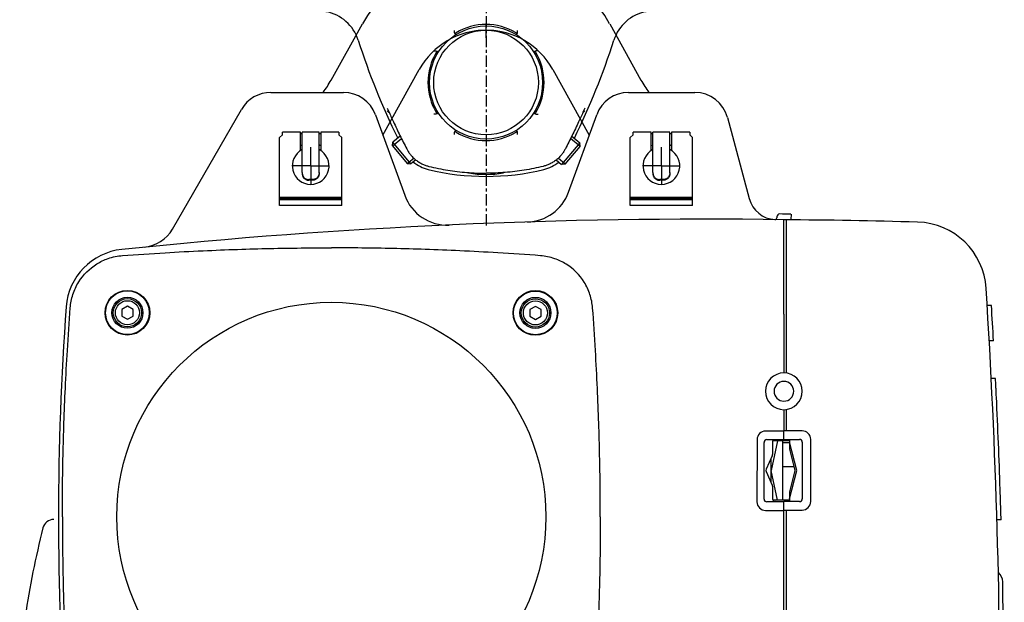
# Model space of a CAD drawing. Extents: x -816 to -467, y -585 to 181.
# Tile 2 of 4: x -815 to -467, y -202 to 4. Entities that reach past the tile are written whole.
import ezdxf

# ---------------------------------------------------------------- set-up
doc = ezdxf.new("R2010")
doc.units = 0
for name, pattern in [('AM_DIN_G_W050', [13.75, 9.75, -1.5, 1, -1.5]), ('AMCONSTR', [9999, 9999, 0]), ('CENTER', [7, 4, -1, 1, -1])]:
    doc.linetypes.add(name, pattern=pattern)
doc.layers.get('0').update_dxf_attribs({"linetype": 'CONTINUOUS'})
doc.layers.add('AM_7', color=4, linetype='AM_DIN_G_W050')
doc.layers.add('AM_CL', color=1, linetype='AMCONSTR')

# ---------------------------------------------------------------- blocks, each defined once
blk = doc.blocks.new('U22_FLB201-310_RIGHT')
at = {"color": 7, "linetype": 'CONTINUOUS'}
for p, q in [((-10.75, -1.63), (-10.96, -1.29)), ((10.75, -1.63), (10.96, -1.29)), ((-17.21, -7.54), (-16.87, -7.75)), ((17.21, -7.54), (16.87, -7.75)), ((-16.87, -29.25), (-17.21, -29.46)), ((16.87, -29.25), (17.21, -29.46)), ((-30.33, -37.42), (-32.98, -39.64)), ((-10.96, -35.71), (-10.75, -35.37)), ((10.96, -35.71), (10.75, -35.37)), ((30.33, -37.42), (33.15, -39.79)), ((-33.09, -40.94), (-32.98, -39.64)), ((-33.09, -40.94), (-27.85, -47.19)), ((-26.55, -47.3), (-32.98, -39.64)), ((33.15, -39.79), (26.72, -47.45)), ((28.02, -47.34), (33.26, -41.09)), ((33.26, -41.09), (33.15, -39.79)), ((-27.85, -47.19), (-26.55, -47.3)), ((-24.83, -45.86), (-26.55, -47.3)), ((24.83, -45.86), (26.72, -47.45)), ((28.02, -47.34), (26.72, -47.45))]:
    blk.add_line(p, q, dxfattribs=at)
at = {"linetype": 'CONTINUOUS'}
for p, q in [((-33.09, -40.94), (-29.9, -38.27)), ((33.26, -41.09), (29.9, -38.27)), ((-27.85, -47.19), (-25.53, -45.25)), ((28.02, -47.34), (25.53, -45.25))]:
    blk.add_line(p, q, dxfattribs=at)
at = {"color": 7, "linetype": 'CONTINUOUS'}
for radius in [20, 18.5]:
    blk.add_circle((0, -18.5), radius, dxfattribs=at)
for centre, radius, start, end in [((-59.3, -8.02), 14.8, 17.721, 79.6016), ((59.3, -8.02), 14.8, 100.3984, 162.279), ((0, -18.5), 20.53, 58.9305, 121.0695), ((-10.34, -1.35), 0.5, 121.0694, 212.5), ((10.34, -1.35), 0.5, 358.6575, 58.9306), ((194.08, 72.94), 251.2, 197.721, 206.2424), ((-194.08, 72.94), 251.2, 333.7576, 342.279), ((0, -18.5), 20.53, 148.9304, 211.0695), ((-17.15, -8.16), 0.5, 83.0228, 148.9306), ((17.15, -8.16), 0.5, 31.0694, 91.3372), ((0, -18.5), 20.53, 328.9305, 31.0696), ((-17.15, -28.84), 0.5, 211.0694, 302.5), ((17.15, -28.84), 0.5, 268.6575, 328.9306), ((-10.34, -35.65), 0.5, 173.0228, 238.9306), ((0, -18.5), 20.53, 238.9304, 301.0696), ((10.34, -35.65), 0.5, 301.0694, 1.3372), ((-17.31, -36.42), 13.2, 230.4924, 256.283), ((17.31, -36.42), 13.2, 283.717, 309.5076), ((0, 34.5), 86.2, 256.283, 283.717), ((0, -18.5), 32.5, 259.0081, 280.9919)]:
    blk.add_arc(centre, radius, start, end, dxfattribs=at)
for points, knots in [([(-10.96, -1.29), (-11.01, -1.21), (-11.09, -1.04), (-11.15, -0.74), (-11.16, -0.42), (-11.15, -0.2), (-11.14, -0.08)], [0, 0, 0, 0, 0.278486, 0.576269, 0.89891, 1.24367, 1.24367, 1.24367, 1.24367]), ([(10.96, -1.29), (11.01, -1.21), (11.09, -1.04), (11.15, -0.74), (11.16, -0.42), (11.15, -0.2), (11.14, -0.08)], [0, 0, 0, 0, 0.278486, 0.576269, 0.89891, 1.24367, 1.24367, 1.24367, 1.24367]), ([(-18.42, -7.36), (-18.3, -7.35), (-18.08, -7.34), (-17.76, -7.35), (-17.46, -7.41), (-17.28, -7.49), (-17.21, -7.54)], [0, 0, 0, 0, 0.344959, 0.668906, 0.968621, 1.24368, 1.24368, 1.24368, 1.24368]), ([(18.42, -7.36), (18.3, -7.35), (18.08, -7.34), (17.76, -7.35), (17.46, -7.41), (17.28, -7.49), (17.21, -7.54)], [0, 0, 0, 0, 0.344959, 0.668906, 0.968621, 1.24368, 1.24368, 1.24368, 1.24368]), ([(-34.91, -28.48), (-34.88, -28.55), (-34.8, -28.68), (-34.63, -28.83), (-34.45, -28.93), (-34.33, -28.97), (-34.28, -28.99)], [0, 0, 0, 0, 0.2367104, 0.4561601, 0.6681849, 0.8393861, 0.8393861, 0.8393861, 0.8393861]), ([(-34.48, -28.55), (-33.91, -29.85), (-32.59, -32.75), (-30.45, -37.23), (-28.85, -40.39), (-28.04, -41.97)], [0, 0, 0, 0, 4.252038, 9.569451, 14.886324, 14.886324, 14.886324, 14.886324]), ([(-17.21, -29.46), (-17.28, -29.51), (-17.46, -29.59), (-17.76, -29.65), (-18.08, -29.66), (-18.3, -29.65), (-18.42, -29.64)], [0, 0, 0, 0, 0.274137, 0.573667, 0.897415, 1.243686, 1.243686, 1.243686, 1.243686]), ([(17.21, -29.46), (17.28, -29.51), (17.46, -29.59), (17.76, -29.65), (18.08, -29.66), (18.3, -29.65), (18.42, -29.64)], [0, 0, 0, 0, 0.274137, 0.573667, 0.897415, 1.243686, 1.243686, 1.243686, 1.243686]), ([(34.48, -28.55), (33.91, -29.85), (32.59, -32.75), (30.45, -37.23), (28.85, -40.39), (28.04, -41.97)], [0, 0, 0, 0, 4.252038, 9.569451, 14.886324, 14.886324, 14.886324, 14.886324]), ([(34.91, -28.48), (34.88, -28.55), (34.8, -28.68), (34.63, -28.83), (34.45, -28.93), (34.33, -28.97), (34.28, -28.99)], [0, 0, 0, 0, 0.2367104, 0.4561601, 0.6681849, 0.8393861, 0.8393861, 0.8393861, 0.8393861]), ([(-11.14, -36.92), (-11.15, -36.8), (-11.16, -36.58), (-11.15, -36.26), (-11.09, -35.96), (-11.01, -35.78), (-10.96, -35.71)], [0, 0, 0, 0, 0.345886, 0.669654, 0.969393, 1.243684, 1.243684, 1.243684, 1.243684]), ([(11.14, -36.92), (11.15, -36.8), (11.16, -36.58), (11.15, -36.26), (11.09, -35.96), (11.01, -35.78), (10.96, -35.71)], [0, 0, 0, 0, 0.345886, 0.669654, 0.969393, 1.243684, 1.243684, 1.243684, 1.243684]), ([(-28.04, -41.97), (-27.87, -42.29), (-27.48, -42.98), (-26.75, -43.99), (-25.85, -44.99), (-24.8, -45.92), (-23.65, -46.73), (-22.46, -47.37), (-21.3, -47.84), (-20.54, -48.06), (-20.17, -48.15)], [0, 0, 0, 0, 1.101323, 2.360508, 3.72312, 5.139077, 6.557179, 7.925689, 9.194493, 10.309023, 10.309023, 10.309023, 10.309023]), ([(28.04, -41.97), (27.87, -42.29), (27.48, -42.98), (26.75, -43.99), (25.85, -44.99), (24.8, -45.92), (23.65, -46.73), (22.46, -47.37), (21.3, -47.84), (20.54, -48.06), (20.17, -48.15)], [0, 0, 0, 0, 1.101323, 2.360508, 3.72312, 5.139077, 6.557179, 7.925689, 9.194493, 10.309023, 10.309023, 10.309023, 10.309023]), ([(-20.17, -48.15), (-17.98, -48.69), (-13.54, -49.59), (-6.79, -50.4), (-2.26, -50.58), (0, -50.58)], [0, 0, 0, 0, 6.787611, 13.575072, 20.362667, 20.362667, 20.362667, 20.362667]), ([(20.17, -48.15), (17.98, -48.69), (13.54, -49.59), (6.79, -50.4), (2.26, -50.58), (0, -50.58)], [0, 0, 0, 0, 6.787611, 13.575072, 20.362667, 20.362667, 20.362667, 20.362667])]:
    blk.add_open_spline(points, degree=3, knots=knots, dxfattribs=at)
for points in [[(-34.92, -27.57), (-34.77, -27.9), (-34.63, -28.22), (-34.48, -28.55)], [(34.92, -27.57), (34.77, -27.9), (34.63, -28.22), (34.48, -28.55)]]:
    blk.add_open_spline(points, degree=3, dxfattribs=at)
blk = doc.blocks.new('DC-PRO_10_S_8_1-1_RIGHT')
for p, q in [((-54.77, -17.63), (-43.71, 2.28)), ((43.71, 2.28), (54.77, -17.63)), ((-36.5, -37.11), (-23.6, -13.89)), ((23.6, -13.89), (36.5, -37.11)), ((-76.07, -22), (-50.4, -22)), ((50.4, -22), (73.79, -22)), ((-110.88, -70.29), (-86.46, -28)), ((-39.13, -29.9), (-28.76, -58.37)), ((29.15, -57.3), (39.13, -29.9)), ((85.38, -30.89), (93.06, -59.55)), ((-73, -38), (-72, -37)), ((-73, -62), (-73, -38)), ((-65.6, -36), (-72, -36)), ((-72, -37), (-72, -36)), ((-65.6, -42.47), (-65.6, -36)), ((-65, -36.6), (-65.6, -36.6)), ((-65, -50.31), (-65, -36)), ((-59, -36), (-65, -36)), ((-59, -50.6), (-59, -36)), ((-58.4, -36.6), (-59, -36.6)), ((-52, -36), (-58.4, -36)), ((-58.4, -36), (-58.4, -42.47)), ((-52, -36), (-52, -37)), ((-51, -38), (-52, -37)), ((-51, -62), (-51, -38)), ((51, -38), (52, -37)), ((51, -62), (51, -38)), ((58.4, -36), (52, -36)), ((52, -37), (52, -36)), ((58.4, -42.47), (58.4, -36)), ((59, -36.6), (58.4, -36.6)), ((59, -50.31), (59, -36)), ((65, -36), (59, -36)), ((65, -50.6), (65, -36)), ((65.6, -36.6), (65, -36.6)), ((65.6, -36), (65.6, -42.47)), ((72, -36), (65.6, -36)), ((72, -36), (72, -37)), ((73, -38), (72, -37)), ((73, -62), (73, -38)), ((-61.4, -52.8), (-62.6, -52.8)), ((-61.4, -53.05), (-62.6, -53.05)), ((62.6, -52.8), (61.4, -52.8)), ((62.6, -53.05), (61.4, -53.05)), ((-51, -59.15), (-73, -59.15)), ((73, -59.15), (51, -59.15)), ((-51, -59.51), (-73, -59.51)), ((-51, -60), (-73, -60)), ((-51, -62), (-73, -62)), ((-66.5, -60), (-66.5, -59.51)), ((-57.5, -60), (-57.5, -59.51)), ((73, -59.51), (51, -59.51)), ((73, -60), (51, -60)), ((73, -62), (51, -62)), ((57.5, -60), (57.5, -59.51)), ((66.5, -60), (66.5, -59.51)), ((102.81, -65.97), (102.8, -66.37)), ((107.83, -65.04), (107.8, -66.9)), ((105.3, -66.97), (107.8, -66.9)), ((105.3, -100.11), (105.3, -66.97)), ((106.28, -121.23), (106.28, -67.05)), ((178.71, -97.35), (177.2, -97.35)), ((-126.8, -97.58), (-128.8, -98.74)), ((-128.8, -98.74), (-128.8, -101.05)), ((-124.8, -98.74), (-126.8, -97.58)), ((-124.8, -101.05), (-124.8, -98.74)), ((17.45, -97.64), (15.45, -98.79)), ((15.45, -98.79), (15.45, -101.1)), ((19.45, -98.8), (17.45, -97.64)), ((19.45, -101.11), (19.45, -98.8)), ((105.3, -100.36), (105.3, -100.15)), ((105.33, -100.36), (105.32, -121.16)), ((-128.8, -101.05), (-126.8, -102.2)), ((-126.8, -102.2), (-124.8, -101.05)), ((15.45, -101.1), (17.45, -102.26)), ((17.45, -102.26), (19.45, -101.11)), ((179.43, -109.85), (177.93, -109.85)), ((180.13, -123.1), (178.63, -123.1)), ((105.31, -134.16), (105.31, -141.65)), ((106.28, -141.65), (106.28, -134.08)), ((105.3, -141.76), (98.81, -141.76)), ((105.3, -144.76), (105.3, -141.65)), ((111.8, -141.65), (105.3, -141.65)), ((95.81, -144.75), (95.8, -166.75)), ((98.3, -165.76), (98.31, -145.76)), ((99.31, -144.76), (105.3, -144.76)), ((103.03, -145.15), (100.8, -155.65)), ((101.3, -145.63), (101.3, -150.06)), ((107.3, -145.15), (101.44, -145.15)), ((104.9, -166.15), (104.9, -145.15)), ((104.9, -145.75), (107.3, -145.75)), ((105.3, -144.65), (110.8, -144.65)), ((107.3, -144.65), (107.3, -148.15)), ((109.88, -155.65), (107.3, -145.65)), ((111.8, -145.65), (111.8, -165.65)), ((114.8, -166.65), (114.8, -144.65)), ((107.3, -148.15), (109.23, -155.65)), ((101.2, -150.49), (98.99, -155.22)), ((100.8, -159.94), (100.8, -151.36)), ((98.99, -156.07), (101.2, -160.81)), ((103.03, -166.15), (100.8, -155.65)), ((104.9, -154.25), (108.87, -154.25)), ((107.3, -165.65), (109.88, -155.65)), ((109.23, -155.65), (107.3, -163.15)), ((101.3, -161.23), (101.3, -165.66)), ((107.3, -163.15), (107.3, -166.65)), ((105.3, -166.76), (99.3, -166.76)), ((107.3, -166.15), (101.44, -166.15)), ((104.31, -166.7), (102.28, -166.66)), ((110.8, -166.65), (105.3, -166.65)), ((105.3, -169.76), (105.3, -166.65)), ((98.8, -169.76), (105.3, -169.76)), ((105.3, -169.65), (111.8, -169.65)), ((105.3, -297), (105.3, -169.76)), ((106.28, -286.65), (106.28, -169.65)), ((182.14, -173.1), (180.64, -173.1)), ((183.24, -260.7), (182.7, -195.05))]:
    blk.add_line(p, q)
for centre, radius in [((-126.8, -99.89), 7.91), ((-126.8, -99.89), 7.73), ((17.45, -99.95), 7.91), ((17.45, -99.95), 7.73), ((-126.8, -99.89), 5.5), ((-126.8, -99.89), 5), ((-126.8, -99.89), 4.25), ((-54.7, -172.05), 75.85), ((17.45, -99.95), 5.5), ((17.45, -99.95), 5), ((17.45, -99.95), 4.25)]:
    blk.add_circle(centre, radius)
for centre, radius, start, end in [((0, -22), 50, 29.0537, 150.9463), ((0, -27), 27, 29.0537, 150.9463), ((-89.74, 1.8), 40, 323.4925, 330.9463), ((89.74, 1.8), 40, 209.0537, 216.5075), ((-76.07, -34), 12, 90, 150), ((-50.4, -34), 12, 20, 90), ((50.4, -34), 12, 90, 160), ((73.79, -34), 12, 15, 90), ((-62, -48), 8, 112.1324, 116.8071), ((-62, -48), 8, 63.1929, 67.8676), ((62, -48), 8, 112.1324, 116.8071), ((62, -48), 8, 63.1929, 67.8676), ((-62, -48), 6.5, 117.58, 62.42), ((62, -48), 6.5, 117.58, 62.42), ((-13.73, -52.9), 16, 200, 272.6076), ((14.12, -51.83), 16, 271.8157, 340), ((102.72, -56.97), 10, 195, 266.8451), ((103.81, -65.98), 1, 89.2608, 179.2894), ((77.99, -2066.81), 2002, 89.14619, 89.2608), ((77.99, -2066.81), 2000, 89.21781, 95.93426), ((102.2, -66.35), 0.6, 266.8423, 359.2982), ((94.6, -2067.02), 2000, 88.33823, 89.6936), ((151.88, -92.85), 25, 3.6045, 88.3382), ((-122.14, -63.79), 13, 275.7057, 330), ((-126.51, -99.41), 22, 95.9343, 175.7436), ((-2318.23, -248.45), 2500, 359.69941, 3.60454), ((-2318.23, -248.45), 2501.5, 3.1763, 3.46309), ((848.8, -172), 1000, 175.74362, 184.25206), ((105.3, -127.66), 6.5, 90, 270), ((105.3, -127.66), 6.5, 270, 90), ((105.32, -127.66), 3.5, 89.9779, 269.9779), ((105.3, -127.66), 3.5, 270, 89.6972), ((-2318.23, -248.45), 2501.5, 2.80381, 2.87233), ((-2318.23, -248.45), 2501.5, 2.76932, 2.80359), ((-2318.23, -248.45), 2501.5, 2.72146, 2.76919), ((-2318.23, -248.45), 2501.5, 1.97257, 2.72127), ((98.81, -144.76), 3, 89.9779, 179.9779), ((111.8, -144.65), 3, 0, 90), ((99.31, -145.76), 1, 89.9779, 179.9779), ((102.3, -145.63), 1, 117.8891, 180), ((110.8, -145.65), 1, 0, 90), ((100.3, -150.06), 1, 335, 0), ((99.9, -155.65), 1, 155, 205), ((100.3, -161.23), 1, 0, 25), ((-2318.23, -248.45), 2501.5, 1.74342, 1.97242), ((98.8, -166.76), 3, 179.9779, 269.9779), ((99.3, -165.76), 1, 179.9779, 269.9779), ((102.3, -165.66), 1, 180, 269), ((104.3, -167.7), 1, 70.2472, 89), ((110.8, -165.65), 1, 270, 0), ((111.8, -166.65), 3, 270, 0), ((-152.78, -176.97), 4, 91, 165.6496), ((-2318.23, -248.45), 2501.5, 1.72627, 1.74254), ((178.21, -195.15), 4.5, 1.2232, 49.4479)]:
    blk.add_arc(centre, radius, start, end)
for points in [[(-65, -50.31), (-65, -50.39), (-65, -50.46), (-64.99, -50.54)], [(-64.99, -50.54), (-64.99, -50.56), (-64.99, -50.58), (-64.99, -50.59)], [(-64.97, -51), (-64.97, -51), (-64.97, -51.01), (-64.97, -51.01)], [(-64.93, -50.99), (-64.93, -50.99), (-64.92, -51), (-64.92, -51)], [(-59.07, -50.99), (-59.07, -50.99), (-59.08, -51), (-59.08, -51)], [(-59.03, -51), (-59.03, -51), (-59.03, -51.01), (-59.03, -51.01)], [(-59, -50.31), (-59, -50.39), (-59, -50.46), (-59.01, -50.54)], [(-59.01, -50.54), (-59.01, -50.56), (-59.01, -50.58), (-59.01, -50.59)], [(59, -50.31), (59, -50.39), (59, -50.46), (59.01, -50.54)], [(59.01, -50.54), (59.01, -50.56), (59.01, -50.58), (59.01, -50.59)], [(59.03, -51), (59.03, -51), (59.03, -51.01), (59.03, -51.01)], [(59.07, -50.99), (59.07, -50.99), (59.08, -51), (59.08, -51)], [(64.93, -50.99), (64.93, -50.99), (64.92, -51), (64.92, -51)], [(64.97, -51), (64.97, -51), (64.97, -51.01), (64.97, -51.01)], [(65, -50.31), (65, -50.39), (65, -50.46), (64.99, -50.54)], [(64.99, -50.54), (64.99, -50.56), (64.99, -50.58), (64.99, -50.59)]]:
    blk.add_open_spline(points, degree=3)
for points, knots in [([(-65, -50.6), (-65, -50.64), (-65, -50.73), (-64.99, -50.87), (-64.98, -50.96), (-64.97, -51)], [0, 0, 0, 0, 0.1353071, 0.2704341, 0.4052006, 0.4052006, 0.4052006, 0.4052006]), ([(-64.99, -50.59), (-64.98, -50.65), (-64.97, -50.79), (-64.94, -50.92), (-64.93, -50.99)], [0, 0, 0, 0, 0.1795009, 0.4015244, 0.4015244, 0.4015244, 0.4015244]), ([(-64.97, -51.01), (-64.95, -51.15), (-64.9, -51.44), (-64.74, -51.83), (-64.52, -52.19), (-64.23, -52.49), (-63.88, -52.74), (-63.48, -52.92), (-63.05, -53.03), (-62.75, -53.05), (-62.6, -53.05)], [0, 0, 0, 0, 0.433676, 0.859698, 1.273736, 1.687863, 2.10997, 2.545199, 2.98966, 3.439297, 3.439297, 3.439297, 3.439297]), ([(-64.92, -51), (-64.89, -51.15), (-64.8, -51.43), (-64.59, -51.83), (-64.31, -52.17), (-63.95, -52.44), (-63.54, -52.65), (-63.08, -52.77), (-62.76, -52.8), (-62.6, -52.8)], [0, 0, 0, 0, 0.4529, 0.893101, 1.330122, 1.774431, 2.235886, 2.709461, 3.189748, 3.189748, 3.189748, 3.189748]), ([(-59.08, -51), (-59.11, -51.15), (-59.2, -51.43), (-59.41, -51.83), (-59.69, -52.17), (-60.05, -52.44), (-60.46, -52.65), (-60.92, -52.77), (-61.24, -52.8), (-61.4, -52.8)], [0, 0, 0, 0, 0.4529, 0.893101, 1.330122, 1.774431, 2.235886, 2.709461, 3.189748, 3.189748, 3.189748, 3.189748]), ([(-59.03, -51.01), (-59.05, -51.15), (-59.1, -51.44), (-59.26, -51.83), (-59.48, -52.19), (-59.77, -52.49), (-60.12, -52.74), (-60.52, -52.92), (-60.95, -53.03), (-61.25, -53.05), (-61.4, -53.05)], [0, 0, 0, 0, 0.433676, 0.859698, 1.273736, 1.687863, 2.10997, 2.545199, 2.98966, 3.439297, 3.439297, 3.439297, 3.439297]), ([(-59.01, -50.59), (-59.02, -50.65), (-59.03, -50.79), (-59.06, -50.92), (-59.07, -50.99)], [0, 0, 0, 0, 0.1795009, 0.4015244, 0.4015244, 0.4015244, 0.4015244]), ([(-59, -50.6), (-59, -50.64), (-59, -50.73), (-59.01, -50.87), (-59.02, -50.96), (-59.03, -51)], [0, 0, 0, 0, 0.1353071, 0.2704341, 0.4052006, 0.4052006, 0.4052006, 0.4052006]), ([(59, -50.6), (59, -50.64), (59, -50.73), (59.01, -50.87), (59.02, -50.96), (59.03, -51)], [0, 0, 0, 0, 0.1353071, 0.2704341, 0.4052006, 0.4052006, 0.4052006, 0.4052006]), ([(59.01, -50.59), (59.02, -50.65), (59.03, -50.79), (59.06, -50.92), (59.07, -50.99)], [0, 0, 0, 0, 0.1795009, 0.4015244, 0.4015244, 0.4015244, 0.4015244]), ([(59.03, -51.01), (59.05, -51.15), (59.1, -51.44), (59.26, -51.83), (59.48, -52.19), (59.77, -52.49), (60.12, -52.74), (60.52, -52.92), (60.95, -53.03), (61.25, -53.05), (61.4, -53.05)], [0, 0, 0, 0, 0.433676, 0.859698, 1.273736, 1.687863, 2.10997, 2.545199, 2.98966, 3.439297, 3.439297, 3.439297, 3.439297]), ([(59.08, -51), (59.11, -51.15), (59.2, -51.43), (59.41, -51.83), (59.69, -52.17), (60.05, -52.44), (60.46, -52.65), (60.92, -52.77), (61.24, -52.8), (61.4, -52.8)], [0, 0, 0, 0, 0.4529, 0.893101, 1.330122, 1.774431, 2.235886, 2.709461, 3.189748, 3.189748, 3.189748, 3.189748]), ([(64.92, -51), (64.89, -51.15), (64.8, -51.43), (64.59, -51.83), (64.31, -52.17), (63.95, -52.44), (63.54, -52.65), (63.08, -52.77), (62.76, -52.8), (62.6, -52.8)], [0, 0, 0, 0, 0.4529, 0.893101, 1.330122, 1.774431, 2.235886, 2.709461, 3.189748, 3.189748, 3.189748, 3.189748]), ([(64.97, -51.01), (64.95, -51.15), (64.9, -51.44), (64.74, -51.83), (64.52, -52.19), (64.23, -52.49), (63.88, -52.74), (63.48, -52.92), (63.05, -53.03), (62.75, -53.05), (62.6, -53.05)], [0, 0, 0, 0, 0.433676, 0.859698, 1.273736, 1.687863, 2.10997, 2.545199, 2.98966, 3.439297, 3.439297, 3.439297, 3.439297]), ([(64.99, -50.59), (64.98, -50.65), (64.97, -50.79), (64.94, -50.92), (64.93, -50.99)], [0, 0, 0, 0, 0.1795009, 0.4015244, 0.4015244, 0.4015244, 0.4015244]), ([(65, -50.6), (65, -50.64), (65, -50.73), (64.99, -50.87), (64.98, -50.96), (64.97, -51)], [0, 0, 0, 0, 0.1353071, 0.2704341, 0.4052006, 0.4052006, 0.4052006, 0.4052006]), ([(-147.02, -98.15), (-146.9, -96.55), (-146.26, -93.35), (-143.61, -87.66), (-139.11, -83.16), (-133.46, -80.46), (-130.26, -79.8), (-128.53, -79.67)], [0, 0, 0, 0, 4.814764, 9.675533, 18.677187, 23.155974, 28.352327, 28.352327, 28.352327, 28.352327]), ([(-128.53, -79.67), (-123.52, -79.3), (-114.03, -78.67), (-100.46, -77.96), (-88.09, -77.47), (-76.53, -77.16), (-65.47, -76.98), (-58.24, -76.95), (-54.66, -76.95)], [0, 0, 0, 0, 15.081735, 28.507583, 40.766221, 52.230382, 63.199942, 73.932078, 73.932078, 73.932078, 73.932078]), ([(19.2, -79.73), (14.19, -79.35), (4.71, -78.71), (-8.87, -78), (-21.24, -77.5), (-32.8, -77.18), (-43.85, -76.99), (-51.09, -76.95), (-54.66, -76.95)], [0, 0, 0, 0, 15.081735, 28.507583, 40.766221, 52.230382, 63.199942, 73.932078, 73.932078, 73.932078, 73.932078]), ([(37.68, -98.22), (37.56, -96.62), (36.92, -93.42), (34.28, -87.73), (29.78, -83.23), (24.13, -80.52), (20.93, -79.86), (19.2, -79.73)], [0, 0, 0, 0, 4.814764, 9.675533, 18.677187, 23.155974, 28.352327, 28.352327, 28.352327, 28.352327]), ([(-149.8, -172.01), (-149.8, -168.43), (-149.76, -161.2), (-149.57, -150.14), (-149.25, -138.58), (-148.75, -126.21), (-148.03, -112.64), (-147.39, -103.16), (-147.02, -98.15)], [0, 0, 0, 0, 10.732136, 21.701696, 33.165857, 45.424495, 58.850343, 73.932078, 73.932078, 73.932078, 73.932078]), ([(40.4, -172.08), (40.4, -168.51), (40.36, -161.27), (40.19, -150.22), (39.87, -138.66), (39.39, -126.28), (38.68, -112.71), (38.05, -103.23), (37.68, -98.22)], [0, 0, 0, 0, 10.732136, 21.701696, 33.165857, 45.424495, 58.850343, 73.932078, 73.932078, 73.932078, 73.932078]), ([(-149.8, -172.01), (-149.8, -175.59), (-149.76, -182.82), (-149.59, -193.88), (-149.27, -205.44), (-148.79, -217.81), (-148.08, -231.38), (-147.45, -240.86), (-147.08, -245.88)], [0, 0, 0, 0, 10.732136, 21.701696, 33.165857, 45.424495, 58.850343, 73.932078, 73.932078, 73.932078, 73.932078]), ([(40.4, -172.08), (40.4, -175.66), (40.36, -182.89), (40.17, -193.95), (39.85, -205.51), (39.35, -217.88), (38.63, -231.45), (37.99, -240.93), (37.62, -245.95)], [0, 0, 0, 0, 10.732136, 21.701696, 33.165857, 45.424495, 58.850343, 73.932078, 73.932078, 73.932078, 73.932078]), ([(-156.65, -175.98), (-159.29, -186.27), (-162.51, -202.37), (-164.39, -218.63), (-164.89, -224.35)], [0, 0, 0, 0, 31.887141, 49.10938, 49.10938, 49.10938, 49.10938])]:
    blk.add_open_spline(points, degree=3, knots=knots)
at = {"layer": 'AM_7', "linetype": 'CENTER'}
blk.add_line((0, 33), (0, -70), dxfattribs=at)
at = {"layer": 'AM_7'}
for p, q in [((-62, -48), (-62, -41.32)), ((62, -48), (62, -41.32)), ((-62, -48), (-68.68, -48)), ((-62, -48), (-62, -54.68)), ((-62, -48), (-55.32, -48)), ((62, -48), (55.32, -48)), ((62, -48), (62, -54.68)), ((62, -48), (68.68, -48))]:
    blk.add_line(p, q, dxfattribs=at)
at = {"layer": 'AM_CL'}
for p, q in [((-2.75, 0), (2.75, 0)), ((0, -2.75), (0, 2.41)), ((0, -2.75), (0, 2.41)), ((0, -2.75), (0, 2.41))]:
    blk.add_line(p, q, dxfattribs=at)

msp = doc.modelspace()

# ---------------------------------------------------------------- block references
for name, p in [('U22_FLB201-310_RIGHT', (-650, 0)), ('DC-PRO_10_S_8_1-1_RIGHT', (-650, 0, -50))]:
    msp.add_blockref(name, p)

doc.saveas('drawing.dxf')
